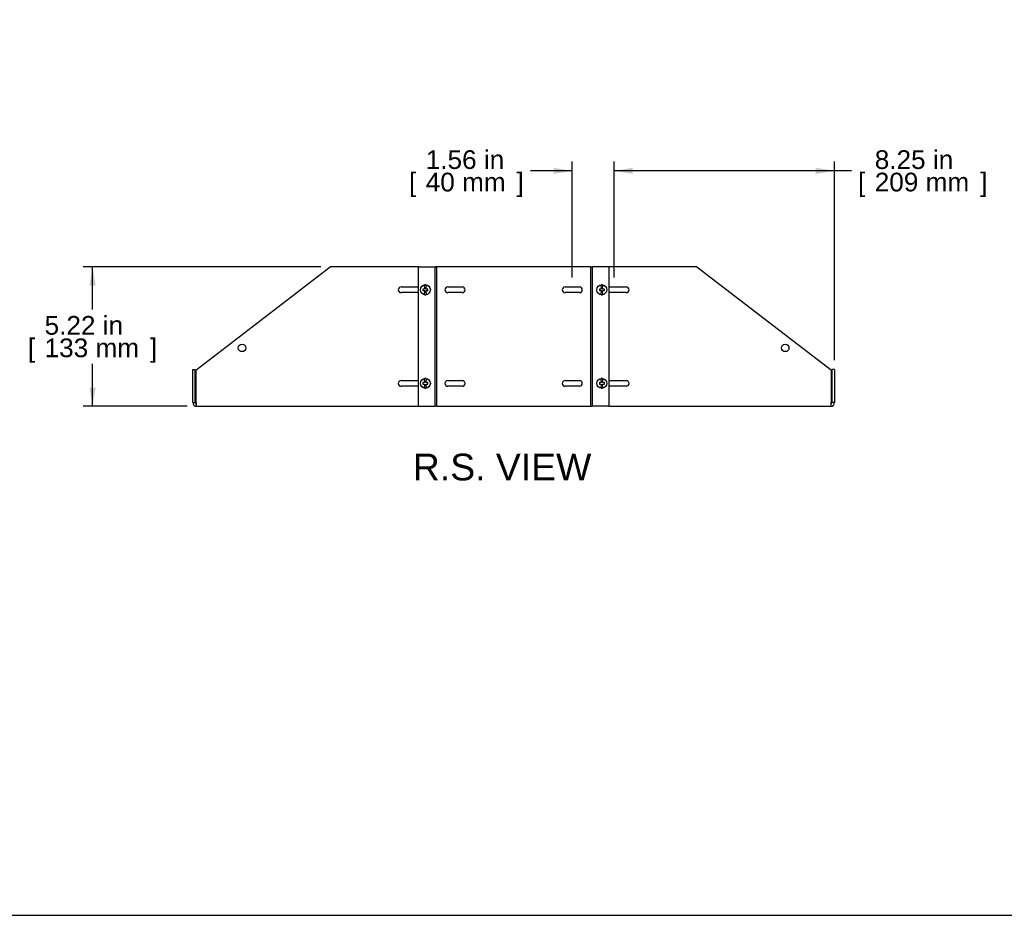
# Model space of a CAD drawing. Header units: inches. Extents: x 0 to 100, y 0 to 75.
# Tile 2 of 13: x 42 to 79, y 0 to 34. Entities that reach past the tile are written whole.
import ezdxf
from ezdxf import colors
from ezdxf.entities.mleader import LeaderData, LeaderLine
from ezdxf.enums import TextEntityAlignment as Align
from ezdxf.math import Vec2, Vec3

# ---------------------------------------------------------------- set-up
doc = ezdxf.new("R2010")
doc.units = ezdxf.units.IN
doc.header["$MEASUREMENT"] = 0
for name, color, linetype in [('COM54789', 7, 'Continuous'), ('COM57365-12', 7, 'Continuous'), ('Default', 7, 'Continuous'), ('SCS18970', 7, 'Continuous')]:
    doc.layers.add(name, color=color, linetype=linetype)
doc.styles.add('SEACAD_Arial', font='arial.ttf')
doc.dimstyles.new('WEB', dxfattribs={"dimtxt": 0.7, "dimasz": 0.7, "dimexe": 0.35, "dimexo": 0.35, "dimgap": 0.175, "dimtad": 0, "dimtih": 1, "dimtoh": 1, "dimzin": 4, "dimdsep": 46, "dimtxsty": 'SEACAD_Arial', "dimblk1": '_SE_FILLED', "dimblk2": '_SE_FILLED', "dimsah": 1, "dimcen": 0.35, "dimadec": 0, "dimazin": 0, "dimtfac": 0.8, "dimtdec": 0, "dimtofl": 0, "dimtmove": 0, "dimatfit": 3, "dimfxl": 1, "dimtolj": 1, "dimtzin": 4, "dimarcsym": 0})

# ---------------------------------------------------------------- blocks, each defined once
blk = doc.blocks.new('SE5')
at = {"layer": 'COM54789', "color": 7, "linetype": 'Continuous'}
for p, q in [((56.865, 24.259), (57.467, 24.259)), ((56.865, 19.041), (56.865, 24.259)), ((57.467, 24.259), (57.496, 24.259)), ((57.496, 19.041), (57.496, 24.259)), ((57.553, 24.259), (57.496, 24.259)), ((57.553, 19.041), (57.553, 24.259)), ((63.303, 24.259), (63.303, 19.041)), ((63.303, 24.259), (63.36, 24.259)), ((63.389, 24.259), (63.36, 24.259)), ((63.36, 24.259), (63.36, 19.041)), ((63.991, 24.259), (63.389, 24.259)), ((63.991, 24.259), (63.991, 19.041)), ((56.865, 19.041), (57.467, 19.041)), ((57.467, 19.041), (57.496, 19.041)), ((57.553, 19.041), (57.496, 19.041)), ((63.303, 19.041), (63.36, 19.041)), ((63.389, 19.041), (63.36, 19.041)), ((63.991, 19.041), (63.389, 19.041))]:
    blk.add_line(p, q, dxfattribs=at)
at = {"layer": 'COM57365-12', "color": 7, "linetype": 'Continuous'}
for p, q in [((48.538, 20.391), (53.571, 24.259)), ((56.865, 24.259), (53.571, 24.259)), ((63.303, 24.259), (57.553, 24.259)), ((67.285, 24.259), (63.991, 24.259)), ((67.285, 24.259), (72.318, 20.391)), ((56.218, 23.507), (56.865, 23.507)), ((56.865, 23.294), (56.218, 23.294)), ((57.968, 23.507), (58.505, 23.507)), ((58.505, 23.294), (57.968, 23.294)), ((62.352, 23.507), (62.889, 23.507)), ((62.889, 23.294), (62.352, 23.294)), ((63.991, 23.507), (64.638, 23.507)), ((64.638, 23.294), (63.991, 23.294)), ((48.428, 20.416), (48.523, 20.416)), ((48.428, 19.184), (48.428, 20.416)), ((48.523, 19.184), (48.523, 20.416)), ((48.538, 20.391), (48.538, 19.184)), ((72.318, 19.184), (72.318, 20.391)), ((72.428, 20.416), (72.333, 20.416)), ((72.333, 20.416), (72.333, 19.184)), ((72.428, 20.416), (72.428, 19.184)), ((56.218, 20.007), (56.865, 20.007)), ((57.968, 20.007), (58.505, 20.007)), ((62.352, 20.007), (62.889, 20.007)), ((63.991, 20.007), (64.638, 20.007)), ((56.865, 19.794), (56.218, 19.794)), ((58.505, 19.794), (57.968, 19.794)), ((62.889, 19.794), (62.352, 19.794)), ((64.638, 19.794), (63.991, 19.794)), ((48.428, 19.184), (48.523, 19.184)), ((48.538, 19.184), (48.571, 19.184)), ((48.571, 19.041), (48.571, 19.184)), ((72.285, 19.184), (72.285, 19.041)), ((72.285, 19.184), (72.318, 19.184)), ((72.428, 19.184), (72.333, 19.184)), ((48.571, 19.041), (56.865, 19.041)), ((57.553, 19.041), (63.303, 19.041)), ((63.991, 19.041), (72.285, 19.041))]:
    blk.add_line(p, q, dxfattribs=at)
for centre in [(50.272, 21.228), (70.584, 21.228)]:
    blk.add_circle(centre, 0.141, dxfattribs=at)
for centre, radius, start, end in [((56.218, 23.4), 0.106, 90, 270), ((57.968, 23.4), 0.107, 90, 270), ((58.505, 23.4), 0.107, 270, 90), ((62.352, 23.4), 0.107, 90, 270), ((62.889, 23.4), 0.107, 270, 90), ((64.638, 23.4), 0.107, 270, 90), ((56.218, 19.9), 0.107, 90, 270), ((57.968, 19.9), 0.107, 90, 270), ((58.505, 19.9), 0.107, 270, 90), ((62.352, 19.9), 0.107, 90, 270), ((62.889, 19.9), 0.106, 270, 90), ((64.638, 19.9), 0.106, 270, 90), ((48.571, 19.184), 0.143, 180, 270), ((48.571, 19.184), 0.048, 180, 270), ((72.285, 19.184), 0.143, 270, 0), ((72.285, 19.184), 0.048, 270, 0)]:
    blk.add_arc(centre, radius, start, end, dxfattribs=at)
at = {"layer": 'SCS18970', "color": 7, "linetype": 'Continuous'}
for p, q in [((57.1, 23.511), (57.1, 23.583)), ((57.16, 23.583), (57.16, 23.511)), ((63.696, 23.511), (63.696, 23.583)), ((63.756, 23.583), (63.756, 23.511)), ((57.036, 23.43), (57.036, 23.37)), ((57.1, 23.43), (57.036, 23.43)), ((57.036, 23.37), (57.1, 23.37)), ((57.1, 23.511), (57.1, 23.43)), ((57.1, 23.37), (57.1, 23.289)), ((57.1, 23.218), (57.1, 23.289)), ((57.16, 23.43), (57.16, 23.511)), ((57.224, 23.43), (57.16, 23.43)), ((57.16, 23.37), (57.224, 23.37)), ((57.16, 23.289), (57.16, 23.37)), ((57.16, 23.289), (57.16, 23.218)), ((57.224, 23.37), (57.224, 23.43)), ((63.633, 23.43), (63.633, 23.37)), ((63.696, 23.43), (63.633, 23.43)), ((63.633, 23.37), (63.696, 23.37)), ((63.696, 23.511), (63.696, 23.43)), ((63.696, 23.37), (63.696, 23.289)), ((63.696, 23.218), (63.696, 23.289)), ((63.756, 23.43), (63.756, 23.511)), ((63.82, 23.43), (63.756, 23.43)), ((63.756, 23.37), (63.82, 23.37)), ((63.756, 23.289), (63.756, 23.37)), ((63.756, 23.289), (63.756, 23.218)), ((63.82, 23.37), (63.82, 23.43)), ((57.036, 19.93), (57.036, 19.87)), ((57.1, 19.93), (57.036, 19.93)), ((57.1, 20.011), (57.1, 20.083)), ((57.1, 20.011), (57.1, 19.93)), ((57.16, 20.083), (57.16, 20.011)), ((57.16, 19.93), (57.16, 20.011)), ((57.224, 19.93), (57.16, 19.93)), ((57.224, 19.87), (57.224, 19.93)), ((63.633, 19.93), (63.633, 19.87)), ((63.696, 19.93), (63.633, 19.93)), ((63.696, 20.011), (63.696, 20.083)), ((63.696, 20.011), (63.696, 19.93)), ((63.756, 20.083), (63.756, 20.011)), ((63.756, 19.93), (63.756, 20.011)), ((63.82, 19.93), (63.756, 19.93)), ((63.82, 19.87), (63.82, 19.93)), ((57.036, 19.87), (57.1, 19.87)), ((57.1, 19.87), (57.1, 19.789)), ((57.1, 19.718), (57.1, 19.789)), ((57.16, 19.87), (57.224, 19.87)), ((57.16, 19.789), (57.16, 19.87)), ((57.16, 19.789), (57.16, 19.718)), ((63.633, 19.87), (63.696, 19.87)), ((63.696, 19.87), (63.696, 19.789)), ((63.696, 19.718), (63.696, 19.789)), ((63.756, 19.87), (63.82, 19.87)), ((63.756, 19.789), (63.756, 19.87)), ((63.756, 19.789), (63.756, 19.718))]:
    blk.add_line(p, q, dxfattribs=at)
for centre in [(57.13, 23.4), (63.726, 23.4), (57.13, 19.9), (63.726, 19.9)]:
    blk.add_circle(centre, 0.185, dxfattribs=at)
for centre, start, end in [((57.13, 23.4), 80.6585, 99.3415), ((63.726, 23.4), 80.6585, 99.3415), ((57.13, 23.4), 260.6585, 279.3415), ((63.726, 23.4), 260.6585, 279.3415), ((57.13, 19.9), 80.6585, 99.3415), ((63.726, 19.9), 80.6585, 99.3415), ((57.13, 19.9), 260.6585, 279.3415), ((63.726, 19.9), 260.6585, 279.3415)]:
    blk.add_arc(centre, 0.185, start, end, dxfattribs=at)
blk = doc.blocks.new('DMBLK14')
at = {"layer": 'Default', "linetype": 'Continuous', "transparency": 16777216}
for points in [[(61.92, 27.967), (61.92, 27.734), (62.62, 27.851)], [(64.882, 27.967), (64.182, 27.851), (64.882, 27.734)]]:
    blk.add_hatch(color=7, dxfattribs=at).paths.add_polyline_path(points)
at = {"layer": 'Default', "color": 7, "linetype": 'Continuous', "transparency": 16777216}
for p, q in [((62.62, 23.857), (62.62, 28.201)), ((64.182, 23.857), (64.182, 28.201)), ((62.62, 27.851), (61.053, 27.851)), ((65.582, 27.851), (64.182, 27.851))]:
    blk.add_line(p, q, dxfattribs=at)
at = {"layer": 'Default', "color": 7, "linetype": 'Continuous', "transparency": 16777216, "style": 'SEACAD_Arial'}
for s, p in [('1.56 in', (57.141, 28.621)), ('[', (56.517, 27.781)), ('40 mm', (57.141, 27.781)), (']', (60.534, 27.781))]:
    blk.add_text(s, height=0.7, dxfattribs=at).set_placement(p, align=Align.TOP_LEFT)
blk = doc.blocks.new('_SE_FILLED')
at = {"color": 0}
blk.add_line((0, 0), (-1, 0), dxfattribs=at)
blk.add_solid([(0, 0), (-1, -0.1665), (-1, 0.1665), (0, 0)], dxfattribs=at)
blk = doc.blocks.new('DMBLK15')
at = {"layer": 'Default', "linetype": 'Continuous', "transparency": 16777216}
for points in [[(64.882, 27.967), (64.182, 27.851), (64.882, 27.734)], [(71.728, 27.967), (71.728, 27.734), (72.428, 27.851)]]:
    blk.add_hatch(color=7, dxfattribs=at).paths.add_polyline_path(points)
at = {"layer": 'Default', "color": 7, "linetype": 'Continuous', "transparency": 16777216}
for p, q in [((64.182, 23.857), (64.182, 28.201)), ((72.428, 20.766), (72.428, 28.201)), ((73.063, 27.851), (64.182, 27.851))]:
    blk.add_line(p, q, dxfattribs=at)
at = {"layer": 'Default', "color": 7, "linetype": 'Continuous', "transparency": 16777216, "style": 'SEACAD_Arial'}
for s, p in [('8.25 in', (73.932, 28.621)), ('[', (73.308, 27.781)), ('209 mm', (73.932, 27.781)), (']', (77.873, 27.781))]:
    blk.add_text(s, height=0.7, dxfattribs=at).set_placement(p, align=Align.TOP_LEFT)
blk = doc.blocks.new('DMBLK16')
at = {"layer": 'Default', "linetype": 'Continuous', "transparency": 16777216}
for points in [[(44.567, 23.559), (44.8, 23.559), (44.683, 24.259)], [(44.567, 19.741), (44.683, 19.041), (44.8, 19.741)]]:
    blk.add_hatch(color=7, dxfattribs=at).paths.add_polyline_path(points)
at = {"layer": 'Default', "color": 7, "linetype": 'Continuous', "transparency": 16777216}
for p, q in [((53.221, 24.259), (44.333, 24.259)), ((44.683, 22.665), (44.683, 24.259)), ((44.683, 19.041), (44.683, 20.635)), ((48.221, 19.041), (44.333, 19.041))]:
    blk.add_line(p, q, dxfattribs=at)
at = {"layer": 'Default', "color": 7, "linetype": 'Continuous', "transparency": 16777216, "style": 'SEACAD_Arial'}
for s, p in [('5.22 in', (42.888, 22.42)), ('[', (42.264, 21.58)), ('133 mm', (42.888, 21.58)), (']', (46.829, 21.58))]:
    blk.add_text(s, height=0.7, dxfattribs=at).set_placement(p, align=Align.TOP_LEFT)
blk = doc.blocks.new('_DOT')
at = {"color": 0}
blk.add_line((0, 0), (-1, 0), dxfattribs=at)
at = {"color": 0, "const_width": 0.333}
blk.add_lwpolyline([(-0.1665, 0, 1), (0.1665, 0, 1)], format="xyb", close=True, dxfattribs=at)
blk = doc.blocks.new('Block222')
at = {"layer": 'Default', "color": 7, "linetype": 'Continuous'}
ml = blk.add_multileader_mtext('Standard', dxfattribs=at)
ml.set_content('{\\pxsm0.9;\\fArial|b1||i0||c0|p34;\\W1.;BRS2P1924BK\\P}', color=7)
ml.set_leader_properties()
ml.set_arrow_properties(name='DOT')
ml.build(insert=Vec2(0, 0))
ml.multileader.update_dxf_attribs({"leader_type": 0, "dogleg_length": 0, "arrow_head_size": 2.25})
ctx = ml.context
ctx.base_point, ctx.char_height, ctx.arrow_head_size, ctx.landing_gap_size = Vec3(151.414, -85.88), 2.25, 2.25, 0.787
ctx.text_align_type = 1
notes = []
notes.append((ctx, [(0, (0, 0, 0), (0, 0), (1, 0), 1, [])]))
ctx.mtext.insert, ctx.mtext.alignment = Vec3(162.383, -84.733), 2
for ctx, leaders in notes:
    for number, flags, end, landing, length, lines in leaders:
        leader = LeaderData()
        leader.index, (leader.has_last_leader_line, leader.has_dogleg_vector, leader.attachment_direction) = number, flags
        leader.last_leader_point, leader.dogleg_vector, leader.dogleg_length = Vec3(end), Vec3(landing), length
        for number, points, colour, breaks in lines:
            line = LeaderLine()
            line.index, line.vertices, line.color, line.breaks = number, Vec3.list(points), colors.encode_raw_color(colour), breaks
            leader.lines.append(line)
        ctx.leaders.append(leader)

msp = doc.modelspace()

# ---------------------------------------------------------------- linework, layer by layer
at = {"layer": 'Default', "color": 7, "linetype": 'Continuous'}
msp.add_line((0, 0), (99.938, 0), dxfattribs=at)

# ---------------------------------------------------------------- block references
at = {"layer": 'Default', "color": 7, "xscale": 0.38, "yscale": 0.38, "zscale": 0.38}
msp.add_blockref('Block222', (33.641, 33.505), dxfattribs=at)
at = {"layer": 'Default'}
msp.add_blockref('SE5', (0, 0), dxfattribs=at)

# ---------------------------------------------------------------- texts
at = {"layer": 'Default', "color": 7, "linetype": 'Continuous', "style": 'SEACAD_Arial'}
msp.add_text('R.S. VIEW', height=1, dxfattribs=at).set_placement((56.659, 17.27), align=Align.TOP_LEFT)

# ---------------------------------------------------------------- dimensions: what is measured, and where the dimension line sits
at = {"layer": 'Default', "color": 7, "linetype": 'Continuous'}
for base, p1, p2, picture, middle in [((62.62, 27.851), (64.182, 23.507), (62.62, 23.507), 'DMBLK14', (61.053, 27.851)), ((64.182, 27.851), (72.428, 20.416), (64.182, 23.507), 'DMBLK15', (73.063, 27.851))]:
    dim = msp.add_linear_dim(base=base, p1=p1, p2=p2, text='\\A1;<>', dimstyle='WEB', override={"dimpost": '\\X'}, dxfattribs=at)
    dim.commit()
    dim.dimension.update_dxf_attribs({"geometry": picture, "text_midpoint": middle, "dimtype": 160})
dim = msp.add_linear_dim(base=(44.683, 24.259), p1=(48.571, 19.041), p2=(53.571, 24.259), angle=90, text='\\A1;<>', dimstyle='WEB', override={"dimpost": '\\X'}, dxfattribs=at)
dim.commit()
dim.dimension.update_dxf_attribs({"geometry": 'DMBLK16', "text_midpoint": (44.683, 21.65), "dimtype": 160})

doc.saveas('drawing.dxf')
